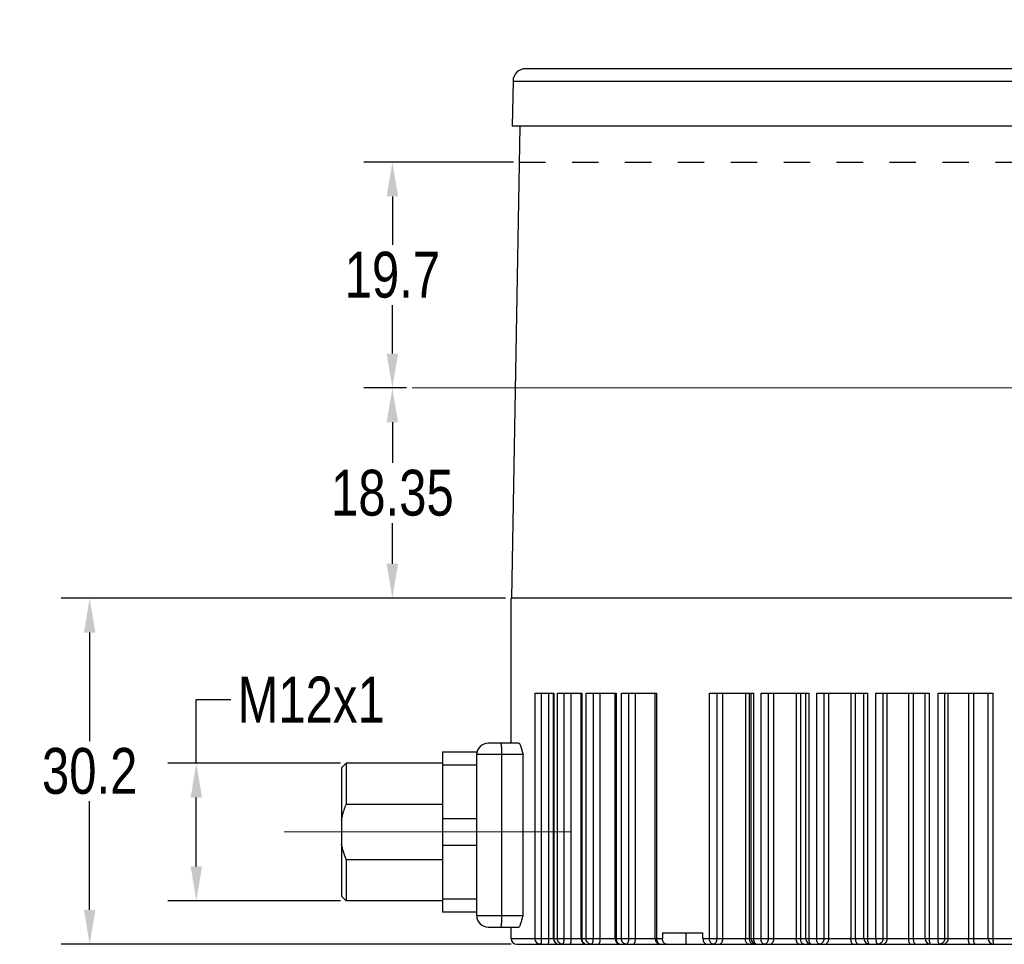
# Model space of a CAD drawing. Extents: x 636 to 1423, y -190 to 367.
# Tile 11 of 19: x 875 to 961, y 96 to 176. Entities that reach past the tile are written whole.
import ezdxf

# ---------------------------------------------------------------- set-up
doc = ezdxf.new("R2010")
doc.units = 0
doc.header["$LTSCALE"] = 23.1
doc.header["$PDMODE"] = 3
doc.header["$PDSIZE"] = 4
doc.linetypes.add('HIDDEN', pattern=[0.2, 0.1, -0.1])
doc.linetypes.add('点画线', pattern=[18, 12, -2, 2, -2])
doc.layers.get('0').update_dxf_attribs({"linetype": 'CONTINUOUS'})
doc.layers.get('Defpoints').update_dxf_attribs({"linetype": 'CONTINUOUS'})
for name, color, linetype in [('1_11', 7, 'CONTINUOUS'), ('1_2_1', 7, 'CONTINUOUS'), ('DEFAULT_2', 8, 'HIDDEN'), ('dim', 3, 'CONTINUOUS')]:
    doc.layers.add(name, color=color, linetype=linetype)
doc.layers.add('AM_5', color=3, linetype='CONTINUOUS', lineweight=25)
doc.layers.add('中心线层', color=1, linetype='点画线', lineweight=18)
doc.styles.get("Standard").update_dxf_attribs({"font": 'txt', "width": 0.8})
doc.dimstyles.get("Standard").update_dxf_attribs({"dimtxt": 3, "dimasz": 3, "dimexe": 2.5, "dimexo": 0.5, "dimtad": 1, "dimdsep": 46, "dimtxsty": 'Standard', "dimcen": 0.09, "dimazin": 2, "dimtol": 1, "dimtp": 0.01, "dimtm": 0.01, "dimtfac": 1, "dimtofl": 0, "dimtmove": 0, "dimatfit": 3, "dimfxl": 1, "dimtolj": 1, "dimarcsym": 0})
doc.dimstyles.new('STANDARD$2', dxfattribs={"dimtxt": 3, "dimasz": 3, "dimexe": 2.5, "dimexo": 0.5, "dimtad": 1, "dimdsep": 46, "dimtxsty": 'Standard', "dimcen": 0.09, "dimazin": 2, "dimtol": 1, "dimtp": 0.01, "dimtm": 0.01, "dimtfac": 1, "dimtofl": 0, "dimtmove": 0, "dimatfit": 3, "dimfxl": 1, "dimtolj": 1, "dimarcsym": 0})

# ---------------------------------------------------------------- blocks, each defined once
blk = doc.blocks.new('*D40')
at = {"layer": 'Defpoints', "color": 0, "transparency": 16777216}
for p in [(907.161, 163.993), (918.222, 163.993), (908.898, 144.293)]:
    blk.add_point(p, dxfattribs=at)
at = {"layer": 'dim', "color": 0, "lineweight": -2, "transparency": 16777216}
for p, q in [((917.722, 163.993), (904.661, 163.993)), ((907.161, 160.993), (907.161, 156.768)), ((907.161, 147.293), (907.161, 151.518)), ((908.398, 144.293), (904.661, 144.293))]:
    blk.add_line(p, q, dxfattribs=at)
at = {"layer": 'dim', "color": 0, "transparency": 16777216}
for points in [[(906.661, 160.993), (907.661, 160.993), (907.161, 163.993)], [(906.661, 147.293), (907.661, 147.293), (907.161, 144.293)]]:
    blk.add_solid(points, dxfattribs=at)
at = {"layer": 'dim', "color": 0, "transparency": 16777216, "insert": (907.161, 154.143), "char_height": 4, "attachment_point": 5}
blk.add_mtext('\\A1;19.7', dxfattribs=at)
blk = doc.blocks.new('*D41')
at = {"layer": 'Defpoints', "color": 0, "transparency": 16777216}
for p in [(908.898, 144.293), (907.161, 125.945), (917.525, 125.945)]:
    blk.add_point(p, dxfattribs=at)
at = {"layer": 'dim', "color": 0, "lineweight": -2, "transparency": 16777216}
for p, q in [((908.398, 144.293), (904.661, 144.293)), ((907.161, 141.293), (907.161, 137.744)), ((907.161, 128.945), (907.161, 132.494)), ((917.025, 125.945), (904.661, 125.945))]:
    blk.add_line(p, q, dxfattribs=at)
at = {"layer": 'dim', "color": 0, "transparency": 16777216}
for points in [[(906.661, 141.293), (907.661, 141.293), (907.161, 144.293)], [(906.661, 128.945), (907.661, 128.945), (907.161, 125.945)]]:
    blk.add_solid(points, dxfattribs=at)
at = {"layer": 'dim', "color": 0, "transparency": 16777216, "insert": (907.161, 135.119), "char_height": 4, "attachment_point": 5}
blk.add_mtext('\\A1;18.35', dxfattribs=at)
blk = doc.blocks.new('*D34')
at = {"layer": 'AM_5', "color": 0, "lineweight": -2, "transparency": 16777216}
for p, q in [((1057.769, 173.711), (1068.635, 176.42)), ((1027.012, 144.293), (1072.579, 144.293))]:
    blk.add_line(p, q, dxfattribs=at)
for start, end in [(8.16449, 12.68078), (1.31922, 5.83841)]:
    blk.add_arc((939.782, 144.293), 130.298, start, end, dxfattribs=at)
at = {"layer": 'AM_5', "color": 0, "transparency": 16777216}
for points in [[(1066.414, 172.78), (1067.388, 173.011), (1066.209, 175.815)], [(1070.545, 147.299), (1069.545, 147.287), (1070.079, 144.293)]]:
    blk.add_solid(points, dxfattribs=at)
at = {"layer": 'Defpoints', "color": 0, "transparency": 16777216}
for p in [(1057.284, 173.59), (1019.241, 164.104), (1069.647, 154.894), (908.898, 144.293), (1026.512, 144.293)]:
    blk.add_point(p, dxfattribs=at)
at = {"layer": 'AM_5', "color": 0, "transparency": 16777216, "insert": (1069.108, 160.172), "char_height": 4, "attachment_point": 5}
blk.add_mtext('\\A1;14°', dxfattribs=at)
blk = doc.blocks.new('*D35')
at = {"layer": 'AM_5', "color": 0, "lineweight": -2, "transparency": 16777216}
for p, q in [((1027.012, 144.293), (1072.29, 144.293)), ((1058.495, 114.771), (1067.767, 112.112))]:
    blk.add_line(p, q, dxfattribs=at)
for start, end in [(353.32731, 358.49549), (345.50451, 350.66836)]:
    blk.add_arc((955.539, 144.293), 114.251, start, end, dxfattribs=at)
at = {"layer": 'AM_5', "color": 0, "transparency": 16777216}
for points in [[(1069.251, 141.3), (1070.251, 141.287), (1069.79, 144.293)], [(1066.636, 115.564), (1065.671, 115.827), (1065.364, 112.801)]]:
    blk.add_solid(points, dxfattribs=at)
at = {"layer": 'Defpoints', "color": 0, "transparency": 16777216}
for p in [(908.898, 144.293), (1026.512, 144.293), (1019.525, 125.945), (1067.816, 123.146), (1058.015, 114.909)]:
    blk.add_point(p, dxfattribs=at)
at = {"layer": 'AM_5', "color": 0, "transparency": 16777216, "insert": (1068.678, 128.392), "char_height": 4, "attachment_point": 5}
blk.add_mtext('\\A1;16°', dxfattribs=at)
blk = doc.blocks.new('*D36')
at = {"layer": 'Defpoints', "color": 0, "transparency": 16777216}
for p in [(880.734, 125.945), (917.525, 125.945), (918.025, 95.743)]:
    blk.add_point(p, dxfattribs=at)
at = {"layer": 'dim', "color": 0, "lineweight": -2, "transparency": 16777216}
for p, q in [((917.025, 125.945), (878.234, 125.945)), ((880.734, 122.945), (880.734, 113.469)), ((880.734, 98.743), (880.734, 108.219)), ((917.525, 95.743), (878.234, 95.743))]:
    blk.add_line(p, q, dxfattribs=at)
at = {"layer": 'dim', "color": 0, "transparency": 16777216}
for points in [[(880.234, 122.945), (881.234, 122.945), (880.734, 125.945)], [(880.234, 98.743), (881.234, 98.743), (880.734, 95.743)]]:
    blk.add_solid(points, dxfattribs=at)
at = {"layer": 'dim', "color": 0, "transparency": 16777216, "insert": (880.734, 110.844), "char_height": 4, "attachment_point": 5}
blk.add_mtext('\\A1;30.2', dxfattribs=at)
blk = doc.blocks.new('*D38')
at = {"layer": 'Defpoints', "color": 0, "transparency": 16777216}
for p in [(903.125, 111.543), (890.045, 99.543), (903.125, 99.543)]:
    blk.add_point(p, dxfattribs=at)
at = {"layer": 'dim', "color": 0, "lineweight": -2, "transparency": 16777216}
for p, q in [((890.045, 111.543), (890.045, 117.096)), ((890.045, 117.096), (893.045, 117.096)), ((902.625, 111.543), (887.545, 111.543)), ((890.045, 102.543), (890.045, 108.543)), ((902.625, 99.543), (887.545, 99.543))]:
    blk.add_line(p, q, dxfattribs=at)
at = {"layer": 'dim', "color": 0, "transparency": 16777216}
for points in [[(889.545, 108.543), (890.545, 108.543), (890.045, 111.543)], [(889.545, 102.543), (890.545, 102.543), (890.045, 99.543)]]:
    blk.add_solid(points, dxfattribs=at)
at = {"layer": 'dim', "color": 0, "transparency": 16777216, "insert": (900.07, 117.096), "char_height": 4, "attachment_point": 5}
blk.add_mtext('\\A1;M12x1', dxfattribs=at)

msp = doc.modelspace()

# ---------------------------------------------------------------- linework, layer by layer
at = {"color": 7, "linetype": 'Continuous'}
for p, q in [((1018.256, 172.143), (918.793, 172.143)), ((917.693, 171.062), (917.625, 167.143)), ((918.277, 167.143), (917.558, 125.945)), ((1019.424, 167.143), (917.625, 167.143))]:
    msp.add_line(p, q, dxfattribs=at)
at = {"color": 9, "linetype": 'Continuous'}
msp.add_line((917.693, 171.062), (1019.356, 171.062), dxfattribs=at)
at = {"color": 7, "linetype": 'Continuous'}
msp.add_arc((918.793, 171.043), 1.1, 90, 179, dxfattribs=at)
at = {"layer": '1_11', "color": 7, "linetype": 'Continuous'}
for p, q in [((911.525, 112.543), (911.525, 98.543)), ((911.525, 112.543), (914.525, 112.543)), ((914.525, 112.293), (914.525, 112.543)), ((902.725, 111.143), (903.125, 111.543)), ((902.725, 111.143), (902.725, 99.943)), ((903.125, 111.543), (903.125, 107.941)), ((911.525, 111.543), (903.125, 111.543)), ((914.525, 111.375), (911.525, 111.375)), ((911.525, 107.941), (903.125, 107.941)), ((911.525, 106.711), (914.525, 106.711)), ((914.525, 104.375), (914.525, 106.711)), ((914.525, 104.375), (911.525, 104.375)), ((903.124, 103.145), (911.525, 103.145)), ((903.124, 103.145), (903.125, 99.543)), ((902.725, 99.943), (903.125, 99.543)), ((911.525, 99.711), (914.525, 99.711)), ((911.525, 99.543), (903.125, 99.543)), ((914.525, 98.543), (911.525, 98.543))]:
    msp.add_line(p, q, dxfattribs=at)
for points, knots in [([(902.725, 106.596), (902.746, 106.711), (902.846, 107.169), (902.994, 107.615), (903.125, 107.941)], [0, 0, 0, 0, 0.250128, 1, 1, 1, 1]), ([(903.124, 103.145), (903.038, 103.362), (902.881, 103.804), (902.768, 104.259), (902.725, 104.489)], [0, 0, 0, 0, 0.500023, 1, 1, 1, 1])]:
    msp.add_open_spline(points, degree=3, knots=knots, dxfattribs=at)
at = {"layer": '1_2_1', "color": 7, "linetype": 'Continuous'}
for p, q in [((917.525, 113.293), (917.525, 125.945)), ((1019.525, 125.945), (917.525, 125.945)), ((919.631, 117.643), (921.254, 117.643)), ((921.217, 96.243), (921.217, 117.643)), ((921.562, 117.643), (923.695, 117.643)), ((923.634, 96.243), (923.634, 117.643)), ((924.084, 117.643), (926.699, 117.643)), ((926.609, 96.243), (926.609, 117.643)), ((927.165, 117.643), (930.23, 117.643)), ((930.105, 96.243), (930.105, 117.643)), ((934.842, 117.643), (938.685, 117.643)), ((938.477, 96.243), (938.477, 117.643)), ((939.342, 117.643), (943.503, 117.643)), ((943.248, 96.243), (943.248, 117.643)), ((944.208, 117.643), (948.636, 117.643)), ((948.331, 96.243), (948.331, 117.643)), ((949.38, 117.643), (954.019, 117.643)), ((953.661, 96.243), (953.661, 117.643)), ((954.793, 117.643), (959.585, 117.643)), ((918.19, 113.293), (915.525, 113.293)), ((914.525, 106.711), (914.525, 112.293)), ((914.525, 98.243), (914.525, 104.375)), ((915.525, 97.243), (918.19, 97.243)), ((917.525, 96.243), (917.525, 97.243)), ((930.738, 96.743), (934.273, 96.743)), ((930.738, 96.743), (930.738, 96.243)), ((934.273, 96.243), (934.273, 96.743)), ((918.025, 95.743), (954.032, 95.743)), ((954.161, 95.743), (959.659, 95.743)), ((959.666, 95.743), (977.383, 95.743))]:
    msp.add_line(p, q, dxfattribs=at)
at = {"layer": '1_2_1', "color": 9, "linetype": 'Continuous'}
for p, q in [((919.631, 96.243), (919.631, 117.643)), ((920.156, 117.643), (920.156, 96.243)), ((920.82, 96.243), (920.82, 117.643)), ((921.254, 117.643), (921.254, 96.243)), ((921.562, 96.243), (921.562, 117.643)), ((922.124, 117.643), (922.124, 96.243)), ((922.777, 96.243), (922.777, 117.643)), ((923.695, 117.643), (923.695, 96.243)), ((924.084, 96.243), (924.084, 117.643)), ((924.675, 117.643), (924.675, 96.243)), ((925.31, 96.243), (925.31, 117.643)), ((926.699, 117.643), (926.699, 96.243)), ((927.165, 96.243), (927.165, 117.643)), ((927.778, 117.643), (927.778, 96.243)), ((928.385, 96.243), (928.385, 117.643)), ((930.23, 117.643), (930.23, 96.243)), ((934.842, 96.243), (934.842, 117.643)), ((935.476, 117.643), (935.476, 96.243)), ((936.006, 96.243), (936.006, 117.643)), ((937.975, 117.643), (937.975, 96.243)), ((938.341, 96.243), (938.341, 117.643)), ((938.685, 117.643), (938.685, 96.243)), ((939.342, 96.243), (939.342, 117.643)), ((939.974, 117.643), (939.974, 96.243)), ((940.455, 96.243), (940.455, 117.643)), ((942.414, 117.643), (942.414, 96.243)), ((942.811, 96.243), (942.811, 117.643)), ((943.503, 117.643), (943.503, 96.243)), ((944.208, 96.243), (944.208, 117.643)), ((944.831, 117.643), (944.831, 96.243)), ((945.258, 96.243), (945.258, 117.643)), ((947.181, 117.643), (947.181, 96.243)), ((947.604, 96.243), (947.604, 117.643)), ((948.636, 117.643), (948.636, 96.243)), ((949.38, 96.243), (949.38, 117.643)), ((949.986, 117.643), (949.986, 96.243)), ((950.352, 96.243), (950.352, 117.643)), ((952.218, 117.643), (952.218, 96.243)), ((952.66, 96.243), (952.66, 117.643)), ((954.019, 117.643), (954.019, 96.243)), ((954.793, 96.243), (954.793, 117.643)), ((955.374, 117.643), (955.374, 96.243)), ((955.676, 96.243), (955.676, 117.643)), ((957.458, 117.643), (957.458, 96.243)), ((957.915, 96.243), (957.915, 117.643)), ((959.173, 96.243), (959.173, 117.643)), ((959.585, 117.643), (959.585, 96.243)), ((918.568, 112.293), (914.525, 112.293)), ((916.698, 112.293), (916.698, 98.243)), ((918.568, 98.243), (918.568, 112.293)), ((914.525, 98.243), (918.568, 98.243)), ((932.816, 95.743), (932.816, 96.743)), ((917.525, 96.243), (930.738, 96.243)), ((934.273, 96.243), (959.159, 96.243)), ((959.173, 96.243), (962.313, 96.243))]:
    msp.add_line(p, q, dxfattribs=at)
at = {"layer": '1_2_1', "color": 7, "linetype": 'Continuous'}
for centre, radius, start, end in [((915.525, 112.293), 1, 90, 180), ((915.525, 98.243), 1, 180, 270), ((918.025, 96.243), 0.5, 180, 270), ((921.717, 96.243), 0.5, 180, 270), ((924.134, 96.243), 0.5, 180, 270), ((927.109, 96.243), 0.5, 180, 270), ((930.605, 96.243), 0.5, 180, 270), ((938.977, 96.243), 0.5, 180, 270), ((943.748, 96.243), 0.5, 180, 270), ((948.831, 96.243), 0.5, 180, 270), ((954.161, 96.243), 0.5, 180, 270)]:
    msp.add_arc(centre, radius, start, end, dxfattribs=at)
at = {"layer": '1_2_1', "color": 9, "linetype": 'Continuous'}
for centre, start, end in [((959.659, 96.243), 179.99656, 269.98972), ((959.673, 96.243), 179.99347, 269.99346)]:
    msp.add_arc(centre, 0.5, start, end, dxfattribs=at)
for points, knots in [([(916.609, 113.293), (916.617, 113.293), (916.633, 113.264), (916.645, 113.212), (916.661, 113.117), (916.673, 112.991), (916.684, 112.834), (916.695, 112.598), (916.698, 112.416), (916.698, 112.293)], [0, 0, 0, 0, 0.023051, 0.078323, 0.171679, 0.300506, 0.459, 0.636155, 1, 1, 1, 1]), ([(916.698, 98.243), (916.698, 98.12), (916.695, 97.938), (916.684, 97.702), (916.673, 97.545), (916.661, 97.419), (916.645, 97.324), (916.633, 97.272), (916.617, 97.243), (916.609, 97.243)], [0, 0, 0, 0, 0.363845, 0.540999, 0.699493, 0.82832, 0.921677, 0.976949, 1, 1, 1, 1]), ([(920.11, 95.743), (920.048, 95.743), (919.921, 95.769), (919.761, 95.881), (919.655, 96.048), (919.631, 96.178), (919.631, 96.243)], [0, 0, 0, 0, 0.245111, 0.493114, 0.74515, 1, 1, 1, 1]), ([(920.156, 96.243), (920.156, 96.179), (920.154, 96.086), (920.149, 95.969), (920.143, 95.894), (920.137, 95.833), (920.129, 95.786), (920.123, 95.759), (920.114, 95.743), (920.11, 95.743)], [0, 0, 0, 0, 0.378092, 0.549149, 0.699195, 0.822726, 0.915418, 0.974085, 1, 1, 1, 1]), ([(920.774, 95.743), (920.779, 95.743), (920.787, 95.759), (920.793, 95.786), (920.801, 95.833), (920.807, 95.894), (920.813, 95.969), (920.819, 96.086), (920.82, 96.179), (920.82, 96.243)], [0, 0, 0, 0, 0.025915, 0.084582, 0.177274, 0.300804, 0.450851, 0.621907, 1, 1, 1, 1]), ([(921.254, 96.243), (921.254, 96.178), (921.277, 96.049), (921.346, 95.936), (921.39, 95.889)], [0, 0, 0, 0, 0.504886, 1, 1, 1, 1]), ([(921.39, 95.889), (921.432, 95.844), (921.533, 95.77), (921.657, 95.743), (921.717, 95.743)], [0, 0, 0, 0, 0.505395, 1, 1, 1, 1]), ([(922.023, 95.743), (921.963, 95.743), (921.84, 95.77), (921.687, 95.883), (921.586, 96.049), (921.562, 96.178), (921.562, 96.243)], [0, 0, 0, 0, 0.24041, 0.486546, 0.74056, 1, 1, 1, 1]), ([(922.124, 96.243), (922.124, 96.179), (922.12, 96.086), (922.108, 95.968), (922.096, 95.893), (922.081, 95.832), (922.065, 95.785), (922.048, 95.754), (922.03, 95.743), (922.023, 95.743)], [0, 0, 0, 0, 0.364876, 0.530612, 0.676891, 0.798841, 0.893054, 0.958219, 1, 1, 1, 1]), ([(922.676, 95.743), (922.683, 95.743), (922.701, 95.754), (922.718, 95.785), (922.735, 95.832), (922.749, 95.893), (922.761, 95.968), (922.774, 96.086), (922.777, 96.179), (922.777, 96.243)], [0, 0, 0, 0, 0.041781, 0.106946, 0.201159, 0.323109, 0.469387, 0.635123, 1, 1, 1, 1]), ([(923.695, 96.243), (923.695, 96.178), (923.716, 96.05), (923.782, 95.937), (923.823, 95.889)], [0, 0, 0, 0, 0.508007, 1, 1, 1, 1]), ([(923.823, 95.889), (923.863, 95.845), (923.958, 95.77), (924.077, 95.743), (924.134, 95.743)], [0, 0, 0, 0, 0.509472, 1, 1, 1, 1]), ([(924.52, 95.743), (924.463, 95.743), (924.345, 95.77), (924.201, 95.884), (924.106, 96.05), (924.084, 96.178), (924.084, 96.243)], [0, 0, 0, 0, 0.233941, 0.477594, 0.734357, 1, 1, 1, 1]), ([(924.675, 96.243), (924.675, 96.179), (924.67, 96.086), (924.651, 95.968), (924.632, 95.893), (924.609, 95.83), (924.58, 95.776), (924.544, 95.743), (924.52, 95.743)], [0, 0, 0, 0, 0.349797, 0.509751, 0.652359, 0.773602, 0.871194, 1, 1, 1, 1]), ([(925.154, 95.743), (925.178, 95.743), (925.214, 95.776), (925.243, 95.83), (925.267, 95.893), (925.285, 95.968), (925.304, 96.086), (925.31, 96.179), (925.31, 96.243)], [0, 0, 0, 0, 0.128806, 0.226398, 0.34764, 0.490248, 0.650203, 1, 1, 1, 1]), ([(926.699, 96.243), (926.699, 96.178), (926.719, 96.051), (926.78, 95.937), (926.819, 95.889)], [0, 0, 0, 0, 0.511748, 1, 1, 1, 1]), ([(926.819, 95.889), (926.855, 95.845), (926.943, 95.771), (927.055, 95.743), (927.109, 95.743)], [0, 0, 0, 0, 0.515199, 1, 1, 1, 1]), ([(927.571, 95.743), (927.518, 95.743), (927.406, 95.771), (927.272, 95.886), (927.185, 96.051), (927.165, 96.178), (927.165, 96.243)], [0, 0, 0, 0, 0.225496, 0.466062, 0.726454, 1, 1, 1, 1]), ([(927.778, 96.243), (927.778, 96.179), (927.771, 96.086), (927.745, 95.967), (927.708, 95.852), (927.64, 95.743), (927.571, 95.743)], [0, 0, 0, 0, 0.338054, 0.494029, 0.634905, 1, 1, 1, 1]), ([(928.178, 95.743), (928.247, 95.743), (928.315, 95.852), (928.352, 95.967), (928.378, 96.086), (928.385, 96.179), (928.385, 96.243)], [0, 0, 0, 0, 0.365095, 0.50597, 0.661945, 1, 1, 1, 1]), ([(930.23, 96.243), (930.23, 96.21), (930.239, 96.086), (930.284, 95.963), (930.339, 95.889)], [0, 0, 0, 0, 0.26124, 1, 1, 1, 1]), ([(930.339, 95.889), (930.372, 95.846), (930.45, 95.772), (930.555, 95.743), (930.605, 95.743)], [0, 0, 0, 0, 0.523122, 1, 1, 1, 1]), ([(935.172, 95.743), (935.128, 95.743), (935.033, 95.775), (934.926, 95.892), (934.858, 96.055), (934.842, 96.179), (934.842, 96.243)], [0, 0, 0, 0, 0.201594, 0.43438, 0.705213, 1, 1, 1, 1]), ([(935.476, 96.243), (935.476, 96.179), (935.462, 96.056), (935.4, 95.894), (935.303, 95.776), (935.213, 95.743), (935.172, 95.743)], [0, 0, 0, 0, 0.302798, 0.577824, 0.807919, 1, 1, 1, 1]), ([(935.703, 95.743), (935.743, 95.743), (935.833, 95.776), (935.93, 95.894), (935.992, 96.056), (936.006, 96.179), (936.006, 96.243)], [0, 0, 0, 0, 0.192081, 0.422176, 0.697201, 1, 1, 1, 1]), ([(938.286, 95.743), (938.245, 95.743), (938.153, 95.776), (938.054, 95.893), (937.99, 96.055), (937.975, 96.179), (937.975, 96.243)], [0, 0, 0, 0, 0.194203, 0.425312, 0.699288, 1, 1, 1, 1]), ([(938.433, 95.889), (938.418, 95.913), (938.362, 96.023), (938.341, 96.149), (938.341, 96.243)], [0, 0, 0, 0, 0.231281, 1, 1, 1, 1]), ([(938.653, 95.743), (938.611, 95.743), (938.52, 95.776), (938.459, 95.848), (938.433, 95.889)], [0, 0, 0, 0, 0.45791, 1, 1, 1, 1]), ([(938.685, 96.243), (938.685, 96.179), (938.698, 96.056), (938.758, 95.895), (938.85, 95.777), (938.938, 95.743), (938.977, 95.743)], [0, 0, 0, 0, 0.306198, 0.583043, 0.812044, 1, 1, 1, 1]), ([(939.628, 95.743), (939.589, 95.743), (939.503, 95.777), (939.413, 95.895), (939.355, 96.056), (939.342, 96.179), (939.342, 96.243)], [0, 0, 0, 0, 0.185506, 0.413878, 0.691805, 1, 1, 1, 1]), ([(939.974, 96.243), (939.974, 96.179), (939.958, 96.054), (939.885, 95.89), (939.773, 95.774), (939.674, 95.743), (939.628, 95.743)], [0, 0, 0, 0, 0.290102, 0.558548, 0.792975, 1, 1, 1, 1]), ([(940.109, 95.743), (940.155, 95.743), (940.254, 95.774), (940.367, 95.89), (940.439, 96.054), (940.455, 96.179), (940.455, 96.243)], [0, 0, 0, 0, 0.207025, 0.441452, 0.709897, 1, 1, 1, 1]), ([(942.68, 95.743), (942.644, 95.743), (942.586, 95.768), (942.529, 95.828), (942.473, 95.916), (942.427, 96.057), (942.414, 96.179), (942.414, 96.243)], [0, 0, 0, 0, 0.17647, 0.283026, 0.404088, 0.685444, 1, 1, 1, 1]), ([(943.077, 95.743), (943.041, 95.743), (942.982, 95.768), (942.925, 95.828), (942.869, 95.916), (942.823, 96.057), (942.811, 96.179), (942.811, 96.243)], [0, 0, 0, 0, 0.177428, 0.283924, 0.404831, 0.685883, 1, 1, 1, 1]), ([(943.503, 96.243), (943.503, 96.179), (943.514, 96.058), (943.557, 95.917), (943.609, 95.829), (943.66, 95.769), (943.715, 95.743), (943.748, 95.743)], [0, 0, 0, 0, 0.32073, 0.605517, 0.726305, 0.831006, 1, 1, 1, 1]), ([(944.447, 95.743), (944.414, 95.743), (944.36, 95.77), (944.311, 95.829), (944.26, 95.917), (944.219, 96.058), (944.208, 96.179), (944.208, 96.243)], [0, 0, 0, 0, 0.166101, 0.27021, 0.390975, 0.677041, 1, 1, 1, 1]), ([(944.831, 96.243), (944.831, 96.178), (944.812, 96.052), (944.731, 95.888), (944.604, 95.772), (944.497, 95.743), (944.447, 95.743)], [0, 0, 0, 0, 0.279276, 0.542387, 0.780774, 1, 1, 1, 1]), ([(944.873, 95.743), (944.924, 95.743), (945.031, 95.772), (945.157, 95.888), (945.239, 96.052), (945.258, 96.178), (945.258, 96.243)], [0, 0, 0, 0, 0.219226, 0.457613, 0.720724, 1, 1, 1, 1]), ([(947.398, 95.743), (947.328, 95.743), (947.256, 95.851), (947.217, 95.967), (947.189, 96.085), (947.182, 96.179), (947.181, 96.243)], [0, 0, 0, 0, 0.369252, 0.50959, 0.664597, 1, 1, 1, 1]), ([(947.821, 95.743), (947.75, 95.743), (947.678, 95.851), (947.638, 95.967), (947.611, 96.085), (947.604, 96.179), (947.604, 96.243)], [0, 0, 0, 0, 0.369931, 0.510155, 0.665004, 1, 1, 1, 1]), ([(948.636, 96.243), (948.636, 96.179), (948.645, 96.059), (948.678, 95.919), (948.719, 95.83), (948.752, 95.782), (948.789, 95.751), (948.818, 95.743), (948.831, 95.743)], [0, 0, 0, 0, 0.336028, 0.629529, 0.749995, 0.850209, 0.931426, 1, 1, 1, 1]), ([(949.568, 95.743), (949.541, 95.743), (949.498, 95.773), (949.461, 95.83), (949.421, 95.919), (949.389, 96.059), (949.38, 96.179), (949.38, 96.243)], [0, 0, 0, 0, 0.143809, 0.243771, 0.364668, 0.660539, 1, 1, 1, 1]), ([(949.986, 96.243), (949.986, 96.178), (949.965, 96.051), (949.875, 95.885), (949.737, 95.771), (949.623, 95.743), (949.568, 95.743)], [0, 0, 0, 0, 0.270285, 0.529163, 0.770992, 1, 1, 1, 1]), ([(949.934, 95.743), (949.989, 95.743), (950.103, 95.771), (950.242, 95.885), (950.332, 96.051), (950.352, 96.178), (950.352, 96.243)], [0, 0, 0, 0, 0.22963, 0.47131, 0.730008, 1, 1, 1, 1]), ([(952.218, 96.243), (952.218, 96.179), (952.225, 96.06), (952.253, 95.92), (952.288, 95.83), (952.32, 95.775), (952.358, 95.743), (952.383, 95.743)], [0, 0, 0, 0, 0.346764, 0.647162, 0.768298, 0.866592, 1, 1, 1, 1]), ([(952.825, 95.743), (952.8, 95.743), (952.761, 95.775), (952.73, 95.83), (952.695, 95.92), (952.667, 96.06), (952.66, 96.179), (952.66, 96.243)], [0, 0, 0, 0, 0.133408, 0.231702, 0.352838, 0.653236, 1, 1, 1, 1]), ([(954.019, 96.243), (954.019, 96.179), (954.026, 96.06), (954.049, 95.921), (954.08, 95.831), (954.106, 95.777), (954.139, 95.743), (954.161, 95.743)], [0, 0, 0, 0, 0.354038, 0.659061, 0.780557, 0.877319, 1, 1, 1, 1]), ([(954.928, 95.743), (954.907, 95.743), (954.875, 95.778), (954.851, 95.831), (954.822, 95.921), (954.8, 96.06), (954.793, 96.179), (954.793, 96.243)], [0, 0, 0, 0, 0.119129, 0.215428, 0.337068, 0.643611, 1, 1, 1, 1]), ([(955.374, 96.243), (955.374, 96.178), (955.352, 96.049), (955.254, 95.884), (955.106, 95.77), (954.986, 95.743), (954.928, 95.743)], [0, 0, 0, 0, 0.263049, 0.518652, 0.763338, 1, 1, 1, 1]), ([(955.23, 95.743), (955.288, 95.743), (955.408, 95.77), (955.556, 95.884), (955.653, 96.049), (955.676, 96.178), (955.676, 96.243)], [0, 0, 0, 0, 0.236662, 0.481347, 0.73695, 1, 1, 1, 1]), ([(957.569, 95.743), (957.55, 95.743), (957.525, 95.781), (957.506, 95.831), (957.482, 95.922), (957.464, 96.06), (957.458, 96.179), (957.458, 96.243)], [0, 0, 0, 0, 0.107282, 0.20238, 0.324685, 0.636167, 1, 1, 1, 1]), ([(958.026, 95.743), (958.007, 95.743), (957.982, 95.78), (957.962, 95.831), (957.946, 95.894), (957.933, 95.968), (957.919, 96.086), (957.915, 96.179), (957.915, 96.243)], [0, 0, 0, 0, 0.108328, 0.20334, 0.325471, 0.471502, 0.636696, 1, 1, 1, 1]), ([(959.585, 96.243), (959.585, 96.179), (959.589, 96.061), (959.605, 95.906), (959.627, 95.805), (959.65, 95.755), (959.666, 95.743), (959.672, 95.743)], [0, 0, 0, 0, 0.368697, 0.683208, 0.898994, 0.962263, 1, 1, 1, 1])]:
    msp.add_open_spline(points, degree=3, knots=knots, dxfattribs=at)
at = {"layer": '1_2_1', "color": 7, "linetype": 'Continuous'}
for points, knots in [([(918.19, 113.293), (918.208, 113.293), (918.236, 113.272), (918.264, 113.236), (918.299, 113.179), (918.339, 113.087), (918.404, 112.903), (918.479, 112.635), (918.537, 112.411), (918.568, 112.293)], [0, 0, 0, 0, 0.04987, 0.085134, 0.127761, 0.23333, 0.361574, 0.664773, 1, 1, 1, 1]), ([(918.19, 97.243), (918.208, 97.243), (918.236, 97.264), (918.264, 97.3), (918.299, 97.357), (918.339, 97.449), (918.404, 97.633), (918.479, 97.901), (918.537, 98.125), (918.568, 98.243)], [0, 0, 0, 0, 0.04988, 0.085188, 0.127858, 0.23345, 0.361748, 0.664916, 1, 1, 1, 1]), ([(931.092, 95.743), (931.045, 95.743), (930.944, 95.773), (930.829, 95.89), (930.755, 96.053), (930.738, 96.178), (930.738, 96.243)], [0, 0, 0, 0, 0.209499, 0.444641, 0.711975, 1, 1, 1, 1]), ([(934.273, 96.243), (934.273, 96.178), (934.29, 96.053), (934.364, 95.89), (934.48, 95.773), (934.58, 95.743), (934.627, 95.743)], [0, 0, 0, 0, 0.288025, 0.555359, 0.790501, 1, 1, 1, 1])]:
    msp.add_open_spline(points, degree=3, knots=knots, dxfattribs=at)
at = {"layer": 'DEFAULT_2'}
msp.add_line((918.222, 163.993), (1018.827, 163.993), dxfattribs=at)
at = {"layer": '中心线层'}
for p, q in [((908.898, 144.293), (1026.512, 144.293)), ((922.758, 105.543), (897.72, 105.543))]:
    msp.add_line(p, q, dxfattribs=at)

# ---------------------------------------------------------------- dimensions: what is measured, and where the dimension line sits
at = {"layer": 'AM_5'}
for base, line1, line2, picture, middle in [((1069.647, 154.894), ((908.898, 144.293), (1026.512, 144.293)), ((1019.241, 164.104), (1057.284, 173.59)), '*D34', (1069.108, 160.172)), ((1067.816, 123.146), ((1019.525, 125.945), (1058.015, 114.909)), ((908.898, 144.293), (1026.512, 144.293)), '*D35', (1068.678, 128.392))]:
    dim = msp.add_angular_dim_2l(base=base, line1=line1, line2=line2, dimstyle='STANDARD$2', override={"dimtxt": 4, "dimtad": 0, "dimtih": 1, "dimtoh": 1, "dimcen": 0.5, "dimtol": 0, "dimtzin": 0}, dxfattribs=at)
    dim.commit()
    dim.dimension.update_dxf_attribs({"geometry": picture, "text_midpoint": middle})
at = {"layer": 'dim'}
for base, p1, p2, picture, middle in [((907.161, 163.993), (908.898, 144.293), (918.222, 163.993), '*D40', (907.161, 154.143)), ((907.161, 125.945), (908.898, 144.293), (917.525, 125.945), '*D41', (907.161, 135.119)), ((880.734, 125.945), (918.025, 95.743), (917.525, 125.945), '*D36', (880.734, 110.844))]:
    dim = msp.add_linear_dim(base=base, p1=p1, p2=p2, angle=90, dimstyle='Standard', override={"dimtxt": 4, "dimtad": 0, "dimtih": 1, "dimtoh": 1, "dimcen": 0.5, "dimtol": 0, "dimtzin": 0}, dxfattribs=at)
    dim.commit()
    dim.dimension.update_dxf_attribs({"geometry": picture, "text_midpoint": middle})
dim = msp.add_linear_dim(base=(890.045, 99.543), p1=(903.125, 111.543), p2=(903.125, 99.543), angle=90, text='M12x1', dimstyle='Standard', override={"dimtxt": 4, "dimtad": 0, "dimtih": 1, "dimtoh": 1, "dimcen": 0.5, "dimtol": 0, "dimtzin": 0}, dxfattribs=at)
dim.commit()
dim.dimension.update_dxf_attribs({"geometry": '*D38', "text_midpoint": (900.07, 117.096), "dimtype": 160})

doc.saveas('drawing.dxf')
